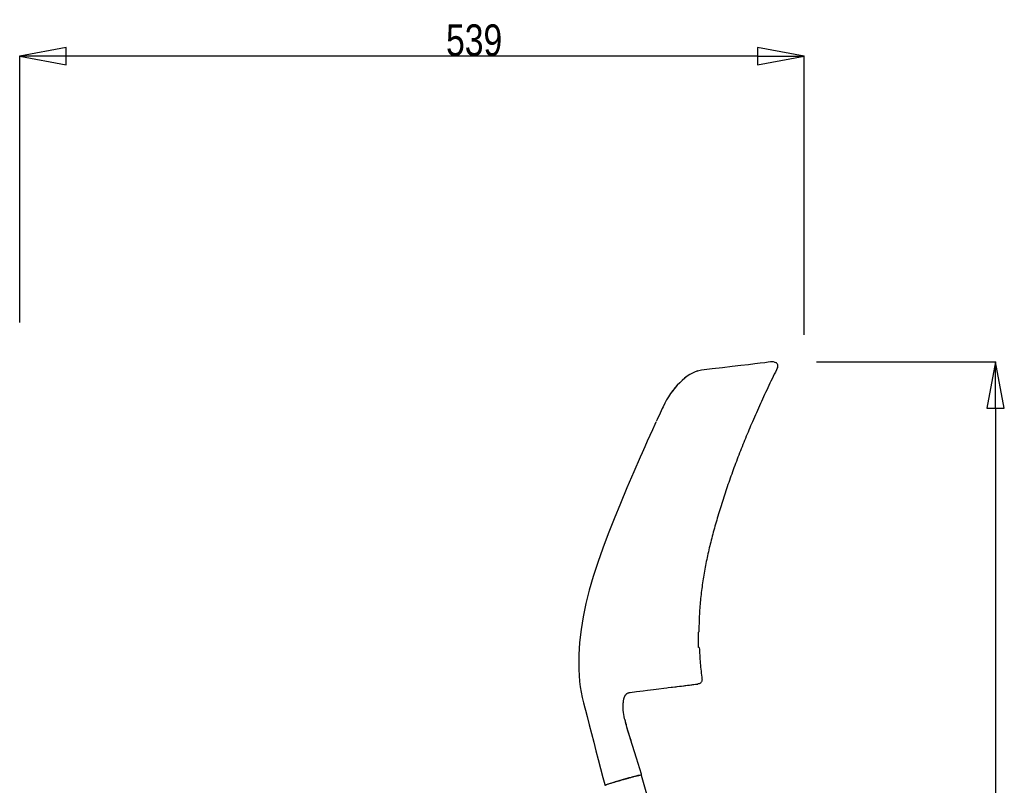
# Model space of a CAD drawing. Header units: millimetres. Extents: x 376 to 2153, y 315 to 2200.
# Tile 3 of 5: x 1477 to 2153, y 960 to 1486. Entities that reach past the tile are written whole.
import ezdxf

# ---------------------------------------------------------------- set-up
doc = ezdxf.new("R2010")
doc.units = ezdxf.units.MM
doc.header["$LTSCALE"] = 184.8
doc.header["$PDMODE"] = 3
doc.header["$PDSIZE"] = 0.3125
doc.layers.get('0').update_dxf_attribs({"linetype": 'CONTINUOUS'})
doc.layers.get('Defpoints').update_dxf_attribs({"linetype": 'CONTINUOUS'})
doc.layers.add('51_DIM', color=7, linetype='CONTINUOUS')
doc.styles.get("Standard").update_dxf_attribs({"font": 'txt', "width": 0.8})
doc.dimstyles.new('DIMSTYLE_1', dxfattribs={"dimtxt": 21.6, "dimasz": 32, "dimexe": 0.18, "dimexo": 0.0625, "dimgap": 0.09, "dimtad": 1, "dimdec": 0, "dimzin": 0, "dimdsep": 46, "dimtxsty": 'Standard', "dimblk": 'CLOSED', "dimblk1": 'CLOSED', "dimblk2": 'CLOSED', "dimcen": 0.09, "dimadec": 0, "dimazin": 0, "dimtp": 0.5, "dimtm": 0.5, "dimtfac": 1, "dimtdec": 0, "dimtofl": 0, "dimtmove": 0, "dimatfit": 3, "dimldrblk": 'CLOSED', "dimfxl": 0, "dimtolj": 1, "dimtzin": 0, "dimarcsym": 0})
doc.dimstyles.new('DIMSTYLE_2', dxfattribs={"dimtxt": 21.6, "dimasz": 32, "dimexe": 0.18, "dimexo": 0.0625, "dimgap": 0.09, "dimtad": 1, "dimdec": 0, "dimzin": 0, "dimdsep": 46, "dimtxsty": 'Standard', "dimblk": 'CLOSED', "dimblk1": 'CLOSED', "dimblk2": 'CLOSED', "dimcen": 0.09, "dimadec": 0, "dimazin": 0, "dimtp": 1, "dimtm": 1, "dimtfac": 1, "dimtdec": 0, "dimtofl": 0, "dimtmove": 0, "dimatfit": 3, "dimldrblk": 'CLOSED', "dimfxl": 0, "dimtolj": 1, "dimtzin": 0, "dimarcsym": 0})

# ---------------------------------------------------------------- blocks, each defined once
blk = doc.blocks.new('_CLOSED')
at = {"color": 0, "linetype": 'ByBlock'}
for p, q in [((0, 0), (-1, 0.1875)), ((-1, 0.1875), (-1, -0.1875)), ((-1, -0.1875), (0, 0)), ((-1, 0), (0, 0))]:
    blk.add_line(p, q, dxfattribs=at)
blk = doc.blocks.new('*D2')
at = {"layer": '51_DIM', "color": 0, "linetype": 'Continuous', "lineweight": -2}
for p, q in [((2024.27, 1250.71), (2147.48, 1250.71)), ((2147.3, 1218.71), (2147.3, 464.45)), ((2044.11, 432.45), (2147.48, 432.45))]:
    blk.add_line(p, q, dxfattribs=at)
at = {"layer": 'Defpoints', "color": 0, "linetype": 'Continuous', "lineweight": 0}
for p in [(2024.21, 1250.71), (2044.05, 432.45), (2147.3, 432.45)]:
    blk.add_point(p, dxfattribs=at)
at = {"layer": '51_DIM', "color": 0, "linetype": 'Continuous', "lineweight": -2, "xscale": 32, "yscale": 32, "zscale": 32}
for p, rotation in [((2147.3, 1250.71), 90), ((2147.3, 432.45), 270)]:
    blk.add_blockref('_CLOSED', p, dxfattribs=dict(at, rotation=rotation))
at = {"layer": '51_DIM', "color": 0, "linetype": 'Continuous', "insert": (2136.41, 868.65), "char_height": 21.6, "attachment_point": 5, "rotation": 90}
blk.add_mtext('\\A1;818', dxfattribs=at)
blk = doc.blocks.new('*D4')
at = {"layer": '51_DIM', "color": 0, "linetype": 'Continuous', "lineweight": -2}
for p, q in [((1477.2, 1277.62), (1477.2, 1460.66)), ((1983.93, 1460.48), (1509.2, 1460.48)), ((2015.93, 1269.1), (2015.93, 1460.66))]:
    blk.add_line(p, q, dxfattribs=at)
at = {"layer": 'Defpoints', "color": 0, "linetype": 'Continuous', "lineweight": 0}
for p in [(1477.2, 1460.48), (1477.2, 1277.56), (2015.93, 1269.04)]:
    blk.add_point(p, dxfattribs=at)
at = {"layer": '51_DIM', "color": 0, "linetype": 'Continuous', "lineweight": -2, "xscale": 32, "yscale": 32, "zscale": 32, "rotation": 180}
blk.add_blockref('_CLOSED', (1477.2, 1460.48), dxfattribs=at)
at = {"layer": '51_DIM', "color": 0, "linetype": 'Continuous', "lineweight": -2, "xscale": 32, "yscale": 32, "zscale": 32}
blk.add_blockref('_CLOSED', (2015.93, 1460.48), dxfattribs=at)
at = {"layer": '51_DIM', "color": 0, "linetype": 'Continuous', "insert": (1789.25, 1471.37), "char_height": 21.6, "attachment_point": 5}
blk.add_mtext('\\A1;539', dxfattribs=at)

msp = doc.modelspace()

# ---------------------------------------------------------------- linework, layer by layer
at = {"color": 2, "linetype": 'Continuous'}
for p, q in [((1952.61, 1245.71), (1945.26, 1244.86)), ((1985.76, 1249.66), (1982, 1249.21)), ((1992.8, 1250.52), (1991.15, 1250.32)), ((1994.1, 1250.69), (1992.8, 1250.52)), ((1995.4, 1250.5), (1996.36, 1250.09)), ((1918.97, 1219.83), (1918.4, 1218.63)), ((1918.96, 1219.82), (1918.4, 1218.63)), ((1920.16, 1222.18), (1918.96, 1219.82)), ((1943.2, 1065.06), (1943.61, 1065.18)), ((1943.83, 1054.56), (1943.41, 1054.56)), ((1938.8, 1028.93), (1939.49, 1029.01)), ((1939.49, 1029.01), (1940.11, 1029.09)), ((1940.11, 1029.09), (1941.36, 1029.25)), ((1941.36, 1029.25), (1942.09, 1029.33)), ((1942.09, 1029.33), (1942.48, 1029.38)), ((1942.48, 1029.38), (1942.75, 1029.41)), ((1942.75, 1029.41), (1942.87, 1029.42)), ((1942.87, 1029.42), (1942.88, 1029.43)), ((1892.54, 1020.6), (1892.67, 1020.92)), ((1892.97, 1021.48), (1893.13, 1021.73)), ((1893.13, 1021.73), (1893.19, 1021.82)), ((1893.19, 1021.82), (1893.19, 1021.83)), ((1893.56, 1022.27), (1893.87, 1022.56)), ((1893.56, 1022.27), (1893.56, 1022.27)), ((1893.87, 1022.56), (1894.21, 1022.83)), ((1896.33, 1023.7), (1900.75, 1024.24)), ((1900.75, 1024.24), (1905.38, 1024.8)), ((1905.38, 1024.8), (1908.27, 1025.16)), ((1908.27, 1025.16), (1912.32, 1025.65)), ((1912.32, 1025.65), (1916.04, 1026.11)), ((1916.04, 1026.11), (1919.45, 1026.53)), ((1919.45, 1026.53), (1921.55, 1026.79)), ((1891.98, 1018.72), (1891.98, 1018.72)), ((1892.35, 1020.09), (1892.4, 1020.24)), ((1892.35, 1020.09), (1892.35, 1020.09)), ((1892.4, 1020.24), (1892.54, 1020.6)), ((1892.57, 1005.54), (1892.26, 1007.02)), ((1892.65, 1005.16), (1892.57, 1005.54)), ((1900.76, 978.45), (1896.57, 991.63)), ((1904.22, 967.58), (1900.76, 978.45)), ((1903.89, 966.87), (2012.43, 588.59)), ((1879.47, 959.87), (1879.47, 959.87))]:
    msp.add_line(p, q, dxfattribs=at)
for points in [[(1942.76, 1244.34), (1941.04, 1243.74), (1939.25, 1242.93), (1937.42, 1241.91), (1935.61, 1240.72), (1933.84, 1239.39), (1932.11, 1237.91), (1930.41, 1236.31), (1928.77, 1234.59), (1927.18, 1232.76), (1925.65, 1230.83), (1924.18, 1228.8), (1922.77, 1226.68), (1921.43, 1224.47), (1920.15, 1222.17)], [(1945.27, 1244.86), (1944.41, 1244.73), (1942.72, 1244.33), (1940.98, 1243.72), (1939.19, 1242.9), (1937.37, 1241.88), (1935.57, 1240.69), (1933.8, 1239.36), (1932.07, 1237.89), (1930.39, 1236.28), (1928.75, 1234.56), (1927.16, 1232.74), (1925.63, 1230.8), (1924.16, 1228.77), (1922.76, 1226.66), (1921.42, 1224.46)], [(1982, 1249.21), (1977.54, 1248.67), (1972.36, 1248.05), (1966.47, 1247.35), (1959.89, 1246.57), (1952.61, 1245.71)], [(1991.15, 1250.32), (1988.8, 1250.03), (1985.76, 1249.66)], [(1918.4, 1218.63), (1916.95, 1215.47), (1914.95, 1211.13), (1914.23, 1209.56)], [(1914.09, 1209.24), (1913.29, 1207.49), (1911.63, 1203.86), (1909.92, 1200.11), (1908.16, 1196.23), (1906.36, 1192.21), (1904.53, 1188.08), (1903.2, 1185.07)], [(1903.2, 1185.07), (1898.86, 1175.1), (1894.14, 1164.06), (1889.65, 1153.3), (1885.39, 1142.82), (1881.37, 1132.62), (1877.61, 1122.65), (1874.15, 1112.89), (1871.03, 1103.31), (1868.31, 1093.93), (1865.99, 1084.72), (1864.1, 1075.65), (1862.66, 1066.74), (1861.67, 1057.98), (1861.15, 1049.39), (1861.08, 1042.37)], [(1861.09, 1042.37), (1861.15, 1039.3), (1861.31, 1035.18), (1861.6, 1031.24), (1862.05, 1027.47), (1862.66, 1023.81), (1863.45, 1020.15), (1864.38, 1016.53), (1865.29, 1013.13), (1865.73, 1011.46)], [(1927.11, 1027.48), (1927.93, 1027.58), (1928.72, 1027.68), (1930.23, 1027.86)], [(1930.23, 1027.86), (1930.94, 1027.95), (1931.63, 1028.04), (1932.93, 1028.2)], [(1932.93, 1028.2), (1933.54, 1028.27), (1934.13, 1028.35), (1934.69, 1028.42), (1935.76, 1028.55)], [(1935.76, 1028.55), (1936.25, 1028.61), (1936.73, 1028.67), (1937.18, 1028.73)], [(1937.18, 1028.73), (1938.03, 1028.83), (1938.42, 1028.88), (1938.8, 1028.93)], [(1892.67, 1020.92), (1892.82, 1021.21), (1892.97, 1021.48)], [(1893.19, 1021.83), (1893.25, 1021.9), (1893.31, 1021.99), (1893.38, 1022.07), (1893.45, 1022.15), (1893.53, 1022.23), (1893.56, 1022.27)], [(1893.56, 1022.27), (1893.92, 1022.6), (1894.27, 1022.87)], [(1894.21, 1022.83), (1894.56, 1023.07), (1894.93, 1023.28), (1895.33, 1023.45), (1895.75, 1023.59), (1896.2, 1023.69), (1896.33, 1023.7)], [(1894.27, 1022.87), (1894.63, 1023.11), (1894.99, 1023.3), (1895.38, 1023.47), (1895.79, 1023.6), (1896.22, 1023.69)], [(1921.55, 1026.79), (1922.55, 1026.91), (1924.46, 1027.15)], [(1924.46, 1027.15), (1925.37, 1027.26), (1927.11, 1027.48)], [(1892.26, 1007.02), (1892.01, 1008.49), (1891.82, 1009.94), (1891.69, 1011.37), (1891.62, 1012.81), (1891.61, 1014.27), (1891.64, 1015.78), (1891.68, 1016.4)], [(1891.68, 1016.42), (1891.7, 1016.61), (1891.74, 1017.11), (1891.79, 1017.58), (1891.85, 1018.01), (1891.92, 1018.42), (1891.98, 1018.72)], [(1891.98, 1018.72), (1892.05, 1019.05), (1892.14, 1019.38), (1892.22, 1019.69), (1892.31, 1019.98), (1892.35, 1020.09)], [(1865.73, 1011.46), (1866.87, 1007.06), (1868.35, 1001.29), (1869.86, 995.45), (1871.38, 989.54), (1872.92, 983.56), (1874.47, 977.5)], [(1896.57, 991.63), (1895.89, 993.81), (1895.23, 995.91), (1894.62, 997.92), (1894.05, 999.83), (1893.54, 1001.64), (1893.1, 1003.31)], [(1874.47, 977.5), (1876.05, 971.37), (1877.64, 965.17), (1878.89, 960.31)], [(1903.85, 966.89), (1903.85, 966.89), (1903.89, 966.91), (1903.93, 966.93), (1903.96, 966.95), (1904, 966.98), (1904.04, 967.01), (1904.09, 967.06), (1904.14, 967.11), (1904.18, 967.19), (1904.22, 967.29)], [(1904.22, 967.29), (1904.24, 967.42), (1904.23, 967.55), (1904.22, 967.58)], [(1878.89, 960.31), (1878.94, 960.19), (1879.01, 960.09), (1879.1, 960.01), (1879.18, 959.97), (1879.25, 959.94), (1879.31, 959.93), (1879.36, 959.92), (1879.41, 959.92), (1879.45, 959.91), (1879.49, 959.91), (1879.52, 959.92)]]:
    msp.add_lwpolyline(points, dxfattribs=at)
for centre, start, end in [((1994.41, 1248.21), 66.75069, 97.2067), ((1995.37, 1247.79), 333.51866, 66.75068)]:
    msp.add_arc(centre, 2.5, start, end, dxfattribs=at)
for points, start_tangent, end_tangent in [([(1997.61, 1246.68), (1991.59, 1234.32), (1985.83, 1221.92), (1980.34, 1209.5)], (-0.445907, -0.89508), (-0.395487, -0.918471)), ([(1980.34, 1209.5), (1975.55, 1198.1), (1970.97, 1186.59), (1966.62, 1175.01), (1962.54, 1163.4), (1958.78, 1151.84), (1955.38, 1140.5), (1952.4, 1129.54), (1949.82, 1118.83), (1947.66, 1108.2), (1945.94, 1097.56), (1944.66, 1086.86), (1943.87, 1076.07), (1943.61, 1065.18)], (-0.395487, -0.918471), (-0.000716, -1)), ([(1943.41, 1054.56), (1943.29, 1058), (1943.22, 1061.5), (1943.2, 1065.06)], (-0.042406, 0.9991), (0.000612, 1)), ([(1943.83, 1054.56), (1944.55, 1043.7), (1945.71, 1032.8)], (0.042922, -0.999078), (0.125368, -0.99211)), ([(1945.71, 1032.8), (1945.67, 1031.78), (1945.28, 1030.83), (1944.6, 1030.07), (1943.72, 1029.59), (1942.88, 1029.43)], (0.125368, -0.99211), (-0.998826, -0.048437)), ([(1892.66, 1005.15), (1892.87, 1004.25)], (0.221495, -0.975161), (0.234698, -0.972068)), ([(1892.87, 1004.25), (1893.1, 1003.31)], (0.234698, -0.972068), (0.246725, -0.969085)), ([(1893.1, 1003.31), (1893.34, 1002.37), (1894.19, 999.37), (1895.11, 996.3), (1896, 993.43), (1896.84, 990.78)], (0.246725, -0.969085), (0.303073, -0.952967)), ([(1903.84, 966.94), (1903.47, 966.86), (1902.25, 966.62), (1901.68, 966.51)], (-0.951435, 0.307848), (-0.975258, -0.221068)), ([(1902.28, 966.69), (1902.76, 966.81), (1903.63, 966.96), (1903.63, 966.96)], (0.972641, 0.232314), (-0.308157, -0.951336)), ([(1903.88, 966.9), (1903.84, 966.94)], (-0.349416, 0.936968), (-0.951435, 0.307848)), ([(1903.89, 966.87), (1903.88, 966.9)], (-0.032825, 0.999461), (-0.349416, 0.936968)), ([(1880.22, 960.19), (1879.89, 960.1), (1879.49, 959.93)], (-0.954153, -0.29932), (-0.416532, -0.909121)), ([(1886.52, 962.29), (1885.58, 962), (1883.05, 961.21), (1881.11, 960.56), (1880.22, 960.19)], (-0.956725, -0.290992), (-0.954153, -0.29932)), ([(1884.87, 961.86), (1885.74, 962.13)], (0.954844, 0.297108), (0.956002, 0.293361)), ([(1885.74, 962.13), (1887.48, 962.66), (1890.09, 963.43)], (0.956002, 0.293361), (0.96001, 0.279966)), ([(1898.68, 965.73), (1897.78, 965.5), (1894.84, 964.7), (1891.68, 963.81), (1888.52, 962.89), (1886.52, 962.29)], (-0.968946, -0.247271), (-0.956725, -0.290992)), ([(1890.09, 963.43), (1892.46, 964.11), (1893.19, 964.32)], (0.96001, 0.279966), (0.962401, 0.271631)), ([(1893.19, 964.32), (1893.9, 964.52)], (0.962401, 0.271631), (0.962942, 0.269708)), ([(1893.9, 964.52), (1894.61, 964.72), (1896.76, 965.31), (1898.98, 965.9), (1901.1, 966.43)], (0.962942, 0.269708), (0.975831, 0.218528)), ([(1901.68, 966.51), (1900.31, 966.15), (1898.68, 965.73)], (-0.975258, -0.221068), (-0.968946, -0.247271)), ([(1901.1, 966.43), (1902.28, 966.69)], (0.975831, 0.218528), (0.972641, 0.232314)), ([(1879.49, 959.93), (1879.47, 959.87)], (-0.416532, -0.909121), (0, -1))]:
    msp.add_spline(points, degree=3, dxfattribs=dict(at, start_tangent=start_tangent, end_tangent=end_tangent))

# ---------------------------------------------------------------- dimensions: what is measured, and where the dimension line sits
at = {"layer": '51_DIM', "linetype": 'Continuous'}
for base, p1, p2, angle, dimstyle, picture, middle in [((1477.2, 1460.48), (2015.93, 1269.04), (1477.2, 1277.56), 180, 'DIMSTYLE_1', '*D4', (1789.25, 1460.48)), ((2147.3, 432.45), (2024.21, 1250.71), (2044.05, 432.45), 270, 'DIMSTYLE_2', '*D2', (2147.3, 868.65))]:
    dim = msp.add_linear_dim(base=base, p1=p1, p2=p2, angle=angle, dimstyle=dimstyle, dxfattribs=at)
    dim.commit()
    dim.dimension.update_dxf_attribs({"geometry": picture, "text_midpoint": middle, "dimtype": 160})

doc.saveas('drawing.dxf')
